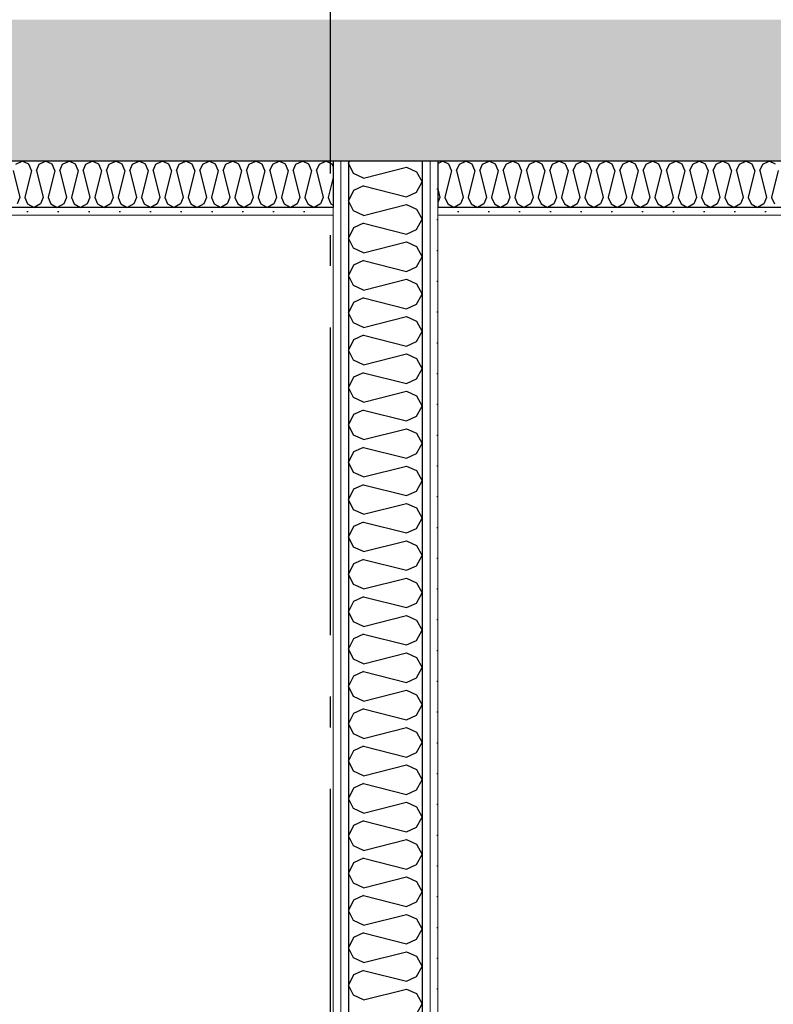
# Model space of a CAD drawing. Header units: millimetres. Extents: x -8544 to 51179, y -2070 to 23603.
# Tile 22 of 174: x -2888 to -1662, y 5250 to 6850. Entities that reach past the tile are written whole.
import ezdxf
from ezdxf.enums import TextEntityAlignment as Align

# ---------------------------------------------------------------- set-up
doc = ezdxf.new("R2010")
doc.units = ezdxf.units.MM
doc.header["$LTSCALE"] = 0.5
doc.header["$MEASUREMENT"] = 0
doc.linetypes.add('Akselinje', pattern=[1500, 1000, -200, 100, -200])
doc.linetypes.add('PLINE', pattern=[0])
doc.layers.add('236- Innvendig kledning og overflate(Nye konstruksjoner)', color=7, linetype='Continuous', lineweight=0)
for name, color, linetype in [('242- Ikke-bærende innervegger (Skravur)(Nye konstruksjoner)', 7, 'Continuous'), ('242- Ikke-bærende innervegger(Nye konstruksjoner)', 7, 'Continuous'), ('251- Frittbærende dekker', 7, 'Continuous'), ('251- Frittbærende dekker (Skravur)', 7, 'Continuous'), ('256- Faste himlinger og overflatebehandling (Skravur)(Nye konstruksjoner)', 7, 'Continuous'), ('256- Faste himlinger og overflatebehandling(Nye konstruksjoner)', 7, 'Continuous'), ('82-- Modullinjer', 7, 'Continuous'), ('832- Tekst bygning(Nye konstruksjoner)', 7, 'Continuous')]:
    doc.layers.add(name, color=color, linetype=linetype)
doc.styles.add('GENERATED_STYLE_1', font='arial.ttf')
doc.styles.add('GENERATED_STYLE_3', font='arial.ttf')
pattern_1 = [(270, (0, 0), (86.6025, 0), [0, -50]), (270, (43.3, -25), (86.6025, 0), [0, -50])]
pattern_2 = [(0, (0, 0), (0, 86.6025), [0, -50]), (0, (25, 43.3), (0, 86.6025), [0, -50])]

# ---------------------------------------------------------------- blocks, each defined once
blk = doc.blocks.new('*X3')
at = {"layer": '242- Ikke-bærende innervegger (Skravur)(Nye konstruksjoner)', "linetype": 'PLINE'}
for p, q in [((-2351.5, 6620), (-2353.1, 6616.6)), ((-2345.2, 6600.1), (-2353.1, 6616.6)), ((-2329, 6592.7), (-2258.6, 6610.3)), ((-2258.6, 6610.3), (-2242.3, 6602.9)), ((-2329, 6592.7), (-2345.2, 6600.1)), ((-2242.3, 6602.9), (-2233.1, 6586.3)), ((-2329, 6579.9), (-2345.2, 6572.5)), ((-2329, 6579.9), (-2258.6, 6562.3)), ((-2242.3, 6569.7), (-2233.1, 6586.3)), ((-2345.2, 6572.5), (-2353.1, 6555.9)), ((-2258.6, 6562.3), (-2242.3, 6569.7)), ((-2345.2, 6539.4), (-2353.1, 6555.9)), ((-2329, 6532), (-2258.6, 6549.6)), ((-2258.6, 6549.6), (-2242.3, 6542.2)), ((-2329, 6532), (-2345.2, 6539.4)), ((-2242.3, 6542.2), (-2233.1, 6525.6)), ((-2329, 6519.2), (-2345.2, 6511.8)), ((-2329, 6519.2), (-2258.6, 6501.6)), ((-2242.3, 6509), (-2233.1, 6525.6)), ((-2345.2, 6511.8), (-2353.1, 6495.2)), ((-2258.6, 6501.6), (-2242.3, 6509)), ((-2345.2, 6478.7), (-2353.1, 6495.2)), ((-2329, 6471.3), (-2258.6, 6488.9)), ((-2258.6, 6488.9), (-2242.3, 6481.5)), ((-2242.3, 6481.5), (-2233.1, 6464.9)), ((-2329, 6471.3), (-2345.2, 6478.7)), ((-2242.3, 6448.3), (-2233.1, 6464.9)), ((-2345.2, 6451.1), (-2353.1, 6434.5)), ((-2329, 6458.5), (-2345.2, 6451.1)), ((-2329, 6458.5), (-2258.6, 6440.9)), ((-2258.6, 6440.9), (-2242.3, 6448.3)), ((-2345.2, 6418), (-2353.1, 6434.5)), ((-2329, 6410.6), (-2345.2, 6418)), ((-2329, 6410.6), (-2258.6, 6428.2)), ((-2258.6, 6428.2), (-2242.3, 6420.8)), ((-2242.3, 6420.8), (-2233.1, 6404.2)), ((-2242.3, 6387.6), (-2233.1, 6404.2)), ((-2345.2, 6390.4), (-2353.1, 6373.8)), ((-2329, 6397.8), (-2345.2, 6390.4)), ((-2329, 6397.8), (-2258.6, 6380.2)), ((-2258.6, 6380.2), (-2242.3, 6387.6)), ((-2345.2, 6357.3), (-2353.1, 6373.8)), ((-2329, 6349.9), (-2345.2, 6357.3)), ((-2329, 6349.9), (-2258.6, 6367.5)), ((-2258.6, 6367.5), (-2242.3, 6360.1)), ((-2242.3, 6360.1), (-2233.1, 6343.5)), ((-2329, 6337.1), (-2345.2, 6329.7)), ((-2329, 6337.1), (-2258.6, 6319.5)), ((-2242.3, 6326.9), (-2233.1, 6343.5)), ((-2345.2, 6329.7), (-2353.1, 6313.1)), ((-2258.6, 6319.5), (-2242.3, 6326.9)), ((-2345.2, 6296.6), (-2353.1, 6313.1)), ((-2329, 6289.2), (-2258.6, 6306.8)), ((-2258.6, 6306.8), (-2242.3, 6299.4)), ((-2329, 6289.2), (-2345.2, 6296.6)), ((-2242.3, 6299.4), (-2233.1, 6282.8)), ((-2329, 6276.4), (-2345.2, 6269)), ((-2329, 6276.4), (-2258.6, 6258.8)), ((-2242.3, 6266.2), (-2233.1, 6282.8)), ((-2345.2, 6269), (-2353.1, 6252.4)), ((-2258.6, 6258.8), (-2242.3, 6266.2)), ((-2345.2, 6235.9), (-2353.1, 6252.4)), ((-2329, 6228.5), (-2258.6, 6246.1)), ((-2258.6, 6246.1), (-2242.3, 6238.7)), ((-2329, 6228.5), (-2345.2, 6235.9)), ((-2242.3, 6238.7), (-2233.1, 6222.1)), ((-2345.2, 6208.3), (-2353.1, 6191.7)), ((-2329, 6215.7), (-2345.2, 6208.3)), ((-2329, 6215.7), (-2258.6, 6198.1)), ((-2242.3, 6205.5), (-2233.1, 6222.1)), ((-2258.6, 6198.1), (-2242.3, 6205.5)), ((-2345.2, 6175.1), (-2353.1, 6191.7)), ((-2329, 6167.7), (-2258.6, 6185.3)), ((-2258.6, 6185.3), (-2242.3, 6178)), ((-2242.3, 6178), (-2233.1, 6161.4)), ((-2329, 6167.7), (-2345.2, 6175.1)), ((-2242.3, 6144.8), (-2233.1, 6161.4)), ((-2345.2, 6147.6), (-2353.1, 6131)), ((-2329, 6155), (-2345.2, 6147.6)), ((-2329, 6155), (-2258.6, 6137.4)), ((-2258.6, 6137.4), (-2242.3, 6144.8)), ((-2345.2, 6114.4), (-2353.1, 6131)), ((-2329, 6107), (-2345.2, 6114.4)), ((-2329, 6107), (-2258.6, 6124.6)), ((-2258.6, 6124.6), (-2242.3, 6117.2)), ((-2242.3, 6117.2), (-2233.1, 6100.7)), ((-2242.3, 6084.1), (-2233.1, 6100.7)), ((-2345.2, 6086.9), (-2353.1, 6070.3)), ((-2329, 6094.3), (-2345.2, 6086.9)), ((-2329, 6094.3), (-2258.6, 6076.7)), ((-2258.6, 6076.7), (-2242.3, 6084.1)), ((-2345.2, 6053.7), (-2353.1, 6070.3)), ((-2329, 6046.3), (-2345.2, 6053.7)), ((-2329, 6046.3), (-2258.6, 6063.9)), ((-2258.6, 6063.9), (-2242.3, 6056.5)), ((-2242.3, 6056.5), (-2233.1, 6040)), ((-2329, 6033.6), (-2345.2, 6026.2)), ((-2329, 6033.6), (-2258.6, 6016)), ((-2242.3, 6023.4), (-2233.1, 6040)), ((-2345.2, 6026.2), (-2353.1, 6009.6)), ((-2258.6, 6016), (-2242.3, 6023.4)), ((-2345.2, 5993), (-2353.1, 6009.6)), ((-2329, 5985.6), (-2258.6, 6003.2)), ((-2258.6, 6003.2), (-2242.3, 5995.8)), ((-2329, 5985.6), (-2345.2, 5993)), ((-2242.3, 5995.8), (-2233.1, 5979.3)), ((-2329, 5972.9), (-2345.2, 5965.5)), ((-2329, 5972.9), (-2258.6, 5955.3)), ((-2242.3, 5962.7), (-2233.1, 5979.3)), ((-2345.2, 5965.5), (-2353.1, 5948.9)), ((-2258.6, 5955.3), (-2242.3, 5962.7)), ((-2345.2, 5932.3), (-2353.1, 5948.9)), ((-2329, 5924.9), (-2258.6, 5942.5)), ((-2258.6, 5942.5), (-2242.3, 5935.1)), ((-2329, 5924.9), (-2345.2, 5932.3)), ((-2242.3, 5935.1), (-2233.1, 5918.6)), ((-2345.2, 5904.8), (-2353.1, 5888.2)), ((-2329, 5912.2), (-2345.2, 5904.8)), ((-2329, 5912.2), (-2258.6, 5894.6)), ((-2242.3, 5902), (-2233.1, 5918.6)), ((-2345.2, 5871.6), (-2353.1, 5888.2)), ((-2258.6, 5894.6), (-2242.3, 5902)), ((-2329, 5864.2), (-2258.6, 5881.8)), ((-2258.6, 5881.8), (-2242.3, 5874.4)), ((-2242.3, 5874.4), (-2233.1, 5857.9)), ((-2329, 5864.2), (-2345.2, 5871.6)), ((-2242.3, 5841.3), (-2233.1, 5857.9)), ((-2345.2, 5844.1), (-2353.1, 5827.5)), ((-2329, 5851.5), (-2345.2, 5844.1)), ((-2329, 5851.5), (-2258.6, 5833.9)), ((-2258.6, 5833.9), (-2242.3, 5841.3)), ((-2345.2, 5810.9), (-2353.1, 5827.5)), ((-2329, 5803.5), (-2345.2, 5810.9)), ((-2329, 5803.5), (-2258.6, 5821.1)), ((-2258.6, 5821.1), (-2242.3, 5813.7)), ((-2242.3, 5813.7), (-2233.1, 5797.2)), ((-2242.3, 5780.6), (-2233.1, 5797.2)), ((-2345.2, 5783.4), (-2353.1, 5766.8)), ((-2329, 5790.8), (-2345.2, 5783.4)), ((-2329, 5790.8), (-2258.6, 5773.2)), ((-2258.6, 5773.2), (-2242.3, 5780.6)), ((-2345.2, 5750.2), (-2353.1, 5766.8)), ((-2329, 5742.8), (-2258.6, 5760.4)), ((-2258.6, 5760.4), (-2242.3, 5753)), ((-2329, 5742.8), (-2345.2, 5750.2)), ((-2242.3, 5753), (-2233.1, 5736.5)), ((-2329, 5730.1), (-2345.2, 5722.7)), ((-2329, 5730.1), (-2258.6, 5712.5)), ((-2242.3, 5719.9), (-2233.1, 5736.5)), ((-2345.2, 5722.7), (-2353.1, 5706.1)), ((-2258.6, 5712.5), (-2242.3, 5719.9)), ((-2345.2, 5689.5), (-2353.1, 5706.1)), ((-2329, 5682.1), (-2258.6, 5699.7)), ((-2258.6, 5699.7), (-2242.3, 5692.3)), ((-2329, 5682.1), (-2345.2, 5689.5)), ((-2242.3, 5692.3), (-2233.1, 5675.7)), ((-2329, 5669.4), (-2345.2, 5662)), ((-2329, 5669.4), (-2258.6, 5651.8)), ((-2242.3, 5659.2), (-2233.1, 5675.7)), ((-2345.2, 5662), (-2353.1, 5645.4)), ((-2258.6, 5651.8), (-2242.3, 5659.2)), ((-2345.2, 5628.8), (-2353.1, 5645.4)), ((-2329, 5621.4), (-2258.6, 5639)), ((-2258.6, 5639), (-2242.3, 5631.6)), ((-2329, 5621.4), (-2345.2, 5628.8)), ((-2242.3, 5631.6), (-2233.1, 5615)), ((-2345.2, 5601.3), (-2353.1, 5584.7)), ((-2329, 5608.7), (-2345.2, 5601.3)), ((-2329, 5608.7), (-2258.6, 5591.1)), ((-2242.3, 5598.5), (-2233.1, 5615)), ((-2345.2, 5568.1), (-2353.1, 5584.7)), ((-2258.6, 5591.1), (-2242.3, 5598.5)), ((-2329, 5560.7), (-2345.2, 5568.1)), ((-2329, 5560.7), (-2258.6, 5578.3)), ((-2258.6, 5578.3), (-2242.3, 5570.9)), ((-2242.3, 5570.9), (-2233.1, 5554.3)), ((-2242.3, 5537.8), (-2233.1, 5554.3)), ((-2345.2, 5540.6), (-2353.1, 5524)), ((-2329, 5548), (-2345.2, 5540.6)), ((-2329, 5548), (-2258.6, 5530.4)), ((-2258.6, 5530.4), (-2242.3, 5537.8)), ((-2345.2, 5507.4), (-2353.1, 5524)), ((-2329, 5500), (-2345.2, 5507.4)), ((-2329, 5500), (-2258.6, 5517.6)), ((-2258.6, 5517.6), (-2242.3, 5510.2)), ((-2242.3, 5510.2), (-2233.1, 5493.6)), ((-2242.3, 5477.1), (-2233.1, 5493.6)), ((-2345.2, 5479.9), (-2353.1, 5463.3)), ((-2329, 5487.3), (-2345.2, 5479.9)), ((-2329, 5487.3), (-2258.6, 5469.7)), ((-2258.6, 5469.7), (-2242.3, 5477.1)), ((-2345.2, 5446.7), (-2353.1, 5463.3)), ((-2329, 5439.3), (-2258.6, 5456.9)), ((-2258.6, 5456.9), (-2242.3, 5449.5)), ((-2329, 5439.3), (-2345.2, 5446.7)), ((-2242.3, 5449.5), (-2233.1, 5432.9)), ((-2329, 5426.6), (-2345.2, 5419.2)), ((-2329, 5426.6), (-2258.6, 5409)), ((-2242.3, 5416.4), (-2233.1, 5432.9)), ((-2345.2, 5419.2), (-2353.1, 5402.6)), ((-2258.6, 5409), (-2242.3, 5416.4)), ((-2345.2, 5386), (-2353.1, 5402.6)), ((-2329, 5378.6), (-2258.6, 5396.2)), ((-2258.6, 5396.2), (-2242.3, 5388.8)), ((-2329, 5378.6), (-2345.2, 5386)), ((-2242.3, 5388.8), (-2233.1, 5372.2)), ((-2329, 5365.9), (-2345.2, 5358.5)), ((-2329, 5365.9), (-2258.6, 5348.3)), ((-2242.3, 5355.7), (-2233.1, 5372.2)), ((-2345.2, 5358.5), (-2353.1, 5341.9)), ((-2258.6, 5348.3), (-2242.3, 5355.7)), ((-2345.2, 5325.3), (-2353.1, 5341.9)), ((-2329, 5317.9), (-2258.6, 5335.5)), ((-2258.6, 5335.5), (-2242.3, 5328.1)), ((-2242.3, 5328.1), (-2233.1, 5311.5)), ((-2329, 5317.9), (-2345.2, 5325.3)), ((-2345.2, 5297.8), (-2353.1, 5281.2)), ((-2329, 5305.2), (-2345.2, 5297.8)), ((-2329, 5305.2), (-2258.6, 5287.6)), ((-2242.3, 5295), (-2233.1, 5311.5)), ((-2345.2, 5264.6), (-2353.1, 5281.2)), ((-2258.6, 5287.6), (-2242.3, 5295)), ((-2329, 5257.2), (-2345.2, 5264.6)), ((-2329, 5257.2), (-2258.6, 5274.8)), ((-2258.6, 5274.8), (-2242.3, 5267.4)), ((-2242.3, 5267.4), (-2233.1, 5250.8)), ((-2242.3, 5234.2), (-2233.1, 5250.8))]:
    blk.add_line(p, q, dxfattribs=at)
blk = doc.blocks.new('*X71')
at = {"layer": '256- Faste himlinger og overflatebehandling (Skravur)(Nye konstruksjoner)', "linetype": 'PLINE'}
for p, q in [((-2893.8, 6615.1), (-2883.4, 6620)), ((-2873, 6615.1), (-2883.4, 6620)), ((-2868.4, 6604.9), (-2873, 6615.1)), ((-2860.4, 6604.9), (-2855.8, 6615.1)), ((-2855.8, 6615.1), (-2845.5, 6620)), ((-2835.1, 6615.1), (-2845.5, 6620)), ((-2830.5, 6604.9), (-2835.1, 6615.1)), ((-2822.5, 6604.9), (-2817.9, 6615.1)), ((-2817.9, 6615.1), (-2807.5, 6620)), ((-2797.2, 6615.1), (-2807.5, 6620)), ((-2792.5, 6604.9), (-2797.2, 6615.1)), ((-2784.6, 6604.9), (-2779.9, 6615.1)), ((-2779.9, 6615.1), (-2769.6, 6620)), ((-2759.2, 6615.1), (-2769.6, 6620)), ((-2754.6, 6604.9), (-2759.2, 6615.1)), ((-2746.6, 6604.9), (-2742, 6615.1)), ((-2742, 6615.1), (-2731.6, 6620)), ((-2721.3, 6615.1), (-2731.6, 6620)), ((-2716.7, 6604.9), (-2721.3, 6615.1)), ((-2708.7, 6604.9), (-2704.1, 6615.1)), ((-2704.1, 6615.1), (-2693.7, 6620)), ((-2683.3, 6615.1), (-2693.7, 6620)), ((-2678.7, 6604.9), (-2683.3, 6615.1)), ((-2670.7, 6604.9), (-2666.1, 6615.1)), ((-2666.1, 6615.1), (-2655.8, 6620)), ((-2645.4, 6615.1), (-2655.8, 6620)), ((-2640.8, 6604.9), (-2645.4, 6615.1)), ((-2632.8, 6604.9), (-2628.2, 6615.1)), ((-2628.2, 6615.1), (-2617.8, 6620)), ((-2607.5, 6615.1), (-2617.8, 6620)), ((-2602.8, 6604.9), (-2607.5, 6615.1)), ((-2594.9, 6604.9), (-2590.2, 6615.1)), ((-2590.2, 6615.1), (-2579.9, 6620)), ((-2569.5, 6615.1), (-2579.9, 6620)), ((-2564.9, 6604.9), (-2569.5, 6615.1)), ((-2556.9, 6604.9), (-2552.3, 6615.1)), ((-2552.3, 6615.1), (-2541.9, 6620)), ((-2531.6, 6615.1), (-2541.9, 6620)), ((-2527, 6604.9), (-2531.6, 6615.1)), ((-2519, 6604.9), (-2514.4, 6615.1)), ((-2514.4, 6615.1), (-2504, 6620)), ((-2493.6, 6615.1), (-2504, 6620)), ((-2489, 6604.9), (-2493.6, 6615.1)), ((-2481.1, 6604.9), (-2476.4, 6615.1)), ((-2476.4, 6615.1), (-2466.1, 6620)), ((-2455.7, 6615.1), (-2466.1, 6620)), ((-2451.1, 6604.9), (-2455.7, 6615.1)), ((-2443.1, 6604.9), (-2438.5, 6615.1)), ((-2438.5, 6615.1), (-2428.1, 6620)), ((-2417.8, 6615.1), (-2428.1, 6620)), ((-2413.1, 6604.9), (-2417.8, 6615.1)), ((-2405.2, 6604.9), (-2400.5, 6615.1)), ((-2400.5, 6615.1), (-2390.2, 6620)), ((-2379.8, 6615.1), (-2390.2, 6620)), ((-2378.1, 6611.2), (-2379.8, 6615.1)), ((-2898.4, 6604.9), (-2887.4, 6560.9)), ((-2868.4, 6604.9), (-2879.4, 6560.9)), ((-2860.4, 6604.9), (-2849.4, 6560.9)), ((-2830.5, 6604.9), (-2841.5, 6560.9)), ((-2822.5, 6604.9), (-2811.5, 6560.9)), ((-2792.5, 6604.9), (-2803.5, 6560.9)), ((-2784.6, 6604.9), (-2773.6, 6560.9)), ((-2754.6, 6604.9), (-2765.6, 6560.9)), ((-2746.6, 6604.9), (-2735.6, 6560.9)), ((-2716.7, 6604.9), (-2727.7, 6560.9)), ((-2708.7, 6604.9), (-2697.7, 6560.9)), ((-2678.7, 6604.9), (-2689.7, 6560.9)), ((-2670.7, 6604.9), (-2659.7, 6560.9)), ((-2640.8, 6604.9), (-2651.8, 6560.9)), ((-2632.8, 6604.9), (-2621.8, 6560.9)), ((-2602.8, 6604.9), (-2613.8, 6560.9)), ((-2594.9, 6604.9), (-2583.9, 6560.9)), ((-2564.9, 6604.9), (-2575.9, 6560.9)), ((-2556.9, 6604.9), (-2545.9, 6560.9)), ((-2527, 6604.9), (-2538, 6560.9)), ((-2519, 6604.9), (-2508, 6560.9)), ((-2489, 6604.9), (-2500, 6560.9)), ((-2481.1, 6604.9), (-2470.1, 6560.9)), ((-2451.1, 6604.9), (-2462.1, 6560.9)), ((-2443.1, 6604.9), (-2432.1, 6560.9)), ((-2413.1, 6604.9), (-2424.1, 6560.9)), ((-2405.2, 6604.9), (-2394.2, 6560.9)), ((-2378.1, 6593.5), (-2386.2, 6560.9)), ((-2887.4, 6560.9), (-2892, 6550.8)), ((-2879.4, 6560.9), (-2874.8, 6550.8)), ((-2849.4, 6560.9), (-2854.1, 6550.8)), ((-2841.5, 6560.9), (-2836.9, 6550.8)), ((-2811.5, 6560.9), (-2816.1, 6550.8)), ((-2803.5, 6560.9), (-2798.9, 6550.8)), ((-2773.6, 6560.9), (-2778.2, 6550.8)), ((-2765.6, 6560.9), (-2761, 6550.8)), ((-2735.6, 6560.9), (-2740.3, 6550.8)), ((-2727.7, 6560.9), (-2723, 6550.8)), ((-2697.7, 6560.9), (-2702.3, 6550.8)), ((-2689.7, 6560.9), (-2685.1, 6550.8)), ((-2659.7, 6560.9), (-2664.4, 6550.8)), ((-2651.8, 6560.9), (-2647.2, 6550.8)), ((-2621.8, 6560.9), (-2626.4, 6550.8)), ((-2613.8, 6560.9), (-2609.2, 6550.8)), ((-2583.9, 6560.9), (-2588.5, 6550.8)), ((-2575.9, 6560.9), (-2571.3, 6550.8)), ((-2545.9, 6560.9), (-2550.6, 6550.8)), ((-2538, 6560.9), (-2533.3, 6550.8)), ((-2508, 6560.9), (-2512.6, 6550.8)), ((-2500, 6560.9), (-2495.4, 6550.8)), ((-2470.1, 6560.9), (-2474.7, 6550.8)), ((-2462.1, 6560.9), (-2457.5, 6550.8)), ((-2432.1, 6560.9), (-2436.7, 6550.8)), ((-2424.1, 6560.9), (-2419.5, 6550.8)), ((-2394.2, 6560.9), (-2398.8, 6550.8)), ((-2386.2, 6560.9), (-2381.6, 6550.8)), ((-2874.8, 6550.8), (-2864.4, 6545)), ((-2854.1, 6550.8), (-2864.4, 6545)), ((-2836.9, 6550.8), (-2826.5, 6545)), ((-2816.1, 6550.8), (-2826.5, 6545)), ((-2798.9, 6550.8), (-2788.6, 6545)), ((-2778.2, 6550.8), (-2788.6, 6545)), ((-2761, 6550.8), (-2750.6, 6545)), ((-2740.3, 6550.8), (-2750.6, 6545)), ((-2723, 6550.8), (-2712.7, 6545)), ((-2702.3, 6550.8), (-2712.7, 6545)), ((-2685.1, 6550.8), (-2674.7, 6545)), ((-2664.4, 6550.8), (-2674.7, 6545)), ((-2647.2, 6550.8), (-2636.8, 6545)), ((-2626.4, 6550.8), (-2636.8, 6545)), ((-2609.2, 6550.8), (-2598.9, 6545)), ((-2588.5, 6550.8), (-2598.9, 6545)), ((-2571.3, 6550.8), (-2560.9, 6545)), ((-2550.6, 6550.8), (-2560.9, 6545)), ((-2533.3, 6550.8), (-2523, 6545)), ((-2512.6, 6550.8), (-2523, 6545)), ((-2495.4, 6550.8), (-2485, 6545)), ((-2474.7, 6550.8), (-2485, 6545)), ((-2457.5, 6550.8), (-2447.1, 6545)), ((-2436.7, 6550.8), (-2447.1, 6545)), ((-2419.5, 6550.8), (-2409.2, 6545)), ((-2398.8, 6550.8), (-2409.2, 6545)), ((-2381.6, 6550.8), (-2378.1, 6548.8))]:
    blk.add_line(p, q, dxfattribs=at)
blk = doc.blocks.new('*X105')
at = {"layer": '256- Faste himlinger og overflatebehandling (Skravur)(Nye konstruksjoner)', "linetype": 'PLINE'}
for p, q in [((-2208.1, 6616.4), (-2200.5, 6620)), ((-2190.1, 6615.1), (-2200.5, 6620)), ((-2185.5, 6604.9), (-2190.1, 6615.1)), ((-2177.5, 6604.9), (-2172.9, 6615.1)), ((-2172.9, 6615.1), (-2162.6, 6620)), ((-2152.2, 6615.1), (-2162.6, 6620)), ((-2147.6, 6604.9), (-2152.2, 6615.1)), ((-2139.6, 6604.9), (-2135, 6615.1)), ((-2135, 6615.1), (-2124.6, 6620)), ((-2114.3, 6615.1), (-2124.6, 6620)), ((-2109.6, 6604.9), (-2114.3, 6615.1)), ((-2101.7, 6604.9), (-2097, 6615.1)), ((-2097, 6615.1), (-2086.7, 6620)), ((-2076.3, 6615.1), (-2086.7, 6620)), ((-2071.7, 6604.9), (-2076.3, 6615.1)), ((-2063.7, 6604.9), (-2059.1, 6615.1)), ((-2059.1, 6615.1), (-2048.7, 6620)), ((-2038.4, 6615.1), (-2048.7, 6620)), ((-2033.7, 6604.9), (-2038.4, 6615.1)), ((-2025.8, 6604.9), (-2021.2, 6615.1)), ((-2021.2, 6615.1), (-2010.8, 6620)), ((-2000.4, 6615.1), (-2010.8, 6620)), ((-1995.8, 6604.9), (-2000.4, 6615.1)), ((-1987.8, 6604.9), (-1983.2, 6615.1)), ((-1983.2, 6615.1), (-1972.9, 6620)), ((-1962.5, 6615.1), (-1972.9, 6620)), ((-1957.9, 6604.9), (-1962.5, 6615.1)), ((-1949.9, 6604.9), (-1945.3, 6615.1)), ((-1945.3, 6615.1), (-1934.9, 6620)), ((-1924.6, 6615.1), (-1934.9, 6620)), ((-1919.9, 6604.9), (-1924.6, 6615.1)), ((-1912, 6604.9), (-1907.3, 6615.1)), ((-1907.3, 6615.1), (-1897, 6620)), ((-1886.6, 6615.1), (-1897, 6620)), ((-1882, 6604.9), (-1886.6, 6615.1)), ((-1874, 6604.9), (-1869.4, 6615.1)), ((-1869.4, 6615.1), (-1859, 6620)), ((-1848.7, 6615.1), (-1859, 6620)), ((-1844.1, 6604.9), (-1848.7, 6615.1)), ((-1836.1, 6604.9), (-1831.5, 6615.1)), ((-1831.5, 6615.1), (-1821.1, 6620)), ((-1810.7, 6615.1), (-1821.1, 6620)), ((-1806.1, 6604.9), (-1810.7, 6615.1)), ((-1798.1, 6604.9), (-1793.5, 6615.1)), ((-1793.5, 6615.1), (-1783.2, 6620)), ((-1772.8, 6615.1), (-1783.2, 6620)), ((-1768.2, 6604.9), (-1772.8, 6615.1)), ((-1760.2, 6604.9), (-1755.6, 6615.1)), ((-1755.6, 6615.1), (-1745.2, 6620)), ((-1734.9, 6615.1), (-1745.2, 6620)), ((-1730.2, 6604.9), (-1734.9, 6615.1)), ((-1722.3, 6604.9), (-1717.6, 6615.1)), ((-1717.6, 6615.1), (-1707.3, 6620)), ((-1696.9, 6615.1), (-1707.3, 6620)), ((-1692.3, 6604.9), (-1696.9, 6615.1)), ((-1684.3, 6604.9), (-1679.7, 6615.1)), ((-1679.7, 6615.1), (-1669.3, 6620)), ((-1659, 6615.1), (-1669.3, 6620)), ((-2185.5, 6604.9), (-2196.5, 6560.9)), ((-2177.5, 6604.9), (-2166.5, 6560.9)), ((-2147.6, 6604.9), (-2158.6, 6560.9)), ((-2139.6, 6604.9), (-2128.6, 6560.9)), ((-2109.6, 6604.9), (-2120.6, 6560.9)), ((-2101.7, 6604.9), (-2090.7, 6560.9)), ((-2071.7, 6604.9), (-2082.7, 6560.9)), ((-2063.7, 6604.9), (-2052.7, 6560.9)), ((-2033.7, 6604.9), (-2044.7, 6560.9)), ((-2025.8, 6604.9), (-2014.8, 6560.9)), ((-1995.8, 6604.9), (-2006.8, 6560.9)), ((-1987.8, 6604.9), (-1976.8, 6560.9)), ((-1957.9, 6604.9), (-1968.9, 6560.9)), ((-1949.9, 6604.9), (-1938.9, 6560.9)), ((-1919.9, 6604.9), (-1930.9, 6560.9)), ((-1912, 6604.9), (-1901, 6560.9)), ((-1882, 6604.9), (-1893, 6560.9)), ((-1874, 6604.9), (-1863, 6560.9)), ((-1844.1, 6604.9), (-1855, 6560.9)), ((-1836.1, 6604.9), (-1825.1, 6560.9)), ((-1806.1, 6604.9), (-1817.1, 6560.9)), ((-1798.1, 6604.9), (-1787.1, 6560.9)), ((-1768.2, 6604.9), (-1779.2, 6560.9)), ((-1760.2, 6604.9), (-1749.2, 6560.9)), ((-1730.2, 6604.9), (-1741.2, 6560.9)), ((-1722.3, 6604.9), (-1711.3, 6560.9)), ((-1692.3, 6604.9), (-1703.3, 6560.9)), ((-1684.3, 6604.9), (-1673.3, 6560.9)), ((-1654.4, 6604.9), (-1665.4, 6560.9)), ((-2208.1, 6575.3), (-2204.5, 6560.9)), ((-2204.5, 6560.9), (-2208.1, 6553)), ((-2196.5, 6560.9), (-2191.9, 6550.8)), ((-2166.5, 6560.9), (-2171.2, 6550.8)), ((-2158.6, 6560.9), (-2153.9, 6550.8)), ((-2128.6, 6560.9), (-2133.2, 6550.8)), ((-2120.6, 6560.9), (-2116, 6550.8)), ((-2090.7, 6560.9), (-2095.3, 6550.8)), ((-2082.7, 6560.9), (-2078.1, 6550.8)), ((-2052.7, 6560.9), (-2057.3, 6550.8)), ((-2044.7, 6560.9), (-2040.1, 6550.8)), ((-2014.8, 6560.9), (-2019.4, 6550.8)), ((-2006.8, 6560.9), (-2002.2, 6550.8)), ((-1976.8, 6560.9), (-1981.5, 6550.8)), ((-1968.9, 6560.9), (-1964.2, 6550.8)), ((-1938.9, 6560.9), (-1943.5, 6550.8)), ((-1930.9, 6560.9), (-1926.3, 6550.8)), ((-1901, 6560.9), (-1905.6, 6550.8)), ((-1893, 6560.9), (-1888.4, 6550.8)), ((-1863, 6560.9), (-1867.6, 6550.8)), ((-1855, 6560.9), (-1850.4, 6550.8)), ((-1825.1, 6560.9), (-1829.7, 6550.8)), ((-1817.1, 6560.9), (-1812.5, 6550.8)), ((-1787.1, 6560.9), (-1791.8, 6550.8)), ((-1779.2, 6560.9), (-1774.5, 6550.8)), ((-1749.2, 6560.9), (-1753.8, 6550.8)), ((-1741.2, 6560.9), (-1736.6, 6550.8)), ((-1711.3, 6560.9), (-1715.9, 6550.8)), ((-1703.3, 6560.9), (-1698.7, 6550.8)), ((-1673.3, 6560.9), (-1677.9, 6550.8)), ((-1665.4, 6560.9), (-1660.7, 6550.8)), ((-2191.9, 6550.8), (-2181.5, 6545)), ((-2171.2, 6550.8), (-2181.5, 6545)), ((-2153.9, 6550.8), (-2143.6, 6545)), ((-2133.2, 6550.8), (-2143.6, 6545)), ((-2116, 6550.8), (-2105.6, 6545)), ((-2095.3, 6550.8), (-2105.6, 6545)), ((-2078.1, 6550.8), (-2067.7, 6545)), ((-2057.3, 6550.8), (-2067.7, 6545)), ((-2040.1, 6550.8), (-2029.8, 6545)), ((-2019.4, 6550.8), (-2029.8, 6545)), ((-2002.2, 6550.8), (-1991.8, 6545)), ((-1981.5, 6550.8), (-1991.8, 6545)), ((-1964.2, 6550.8), (-1953.9, 6545)), ((-1943.5, 6550.8), (-1953.9, 6545)), ((-1926.3, 6550.8), (-1915.9, 6545)), ((-1905.6, 6550.8), (-1915.9, 6545)), ((-1888.4, 6550.8), (-1878, 6545)), ((-1867.6, 6550.8), (-1878, 6545)), ((-1850.4, 6550.8), (-1840.1, 6545)), ((-1829.7, 6550.8), (-1840.1, 6545)), ((-1812.5, 6550.8), (-1802.1, 6545)), ((-1791.8, 6550.8), (-1802.1, 6545)), ((-1774.5, 6550.8), (-1764.2, 6545)), ((-1753.8, 6550.8), (-1764.2, 6545)), ((-1736.6, 6550.8), (-1726.2, 6545)), ((-1715.9, 6550.8), (-1726.2, 6545)), ((-1698.7, 6550.8), (-1688.3, 6545)), ((-1677.9, 6550.8), (-1688.3, 6545))]:
    blk.add_line(p, q, dxfattribs=at)
blk = doc.blocks.new('Standard grid marker[2]', base_point=(-2383.1, 12550))
at = {"layer": '82-- Modullinjer', "linetype": 'Akselinje'}
blk.add_line((-2383.1, 12350), (-2383.1, 1550), dxfattribs=at)
at = {"layer": '82-- Modullinjer', "style": 'GENERATED_STYLE_1'}
for tag, p in [('AC_MarkerText_1_0', (-2383.1, 12887.5)), ('AC_MarkerText_1_1', (-2383.1, 1187.5))]:
    blk.add_attdef(tag, text='', height=175, rotation=360, dxfattribs=at).set_placement(p, align=Align.TOP_CENTER)

msp = doc.modelspace()

# ---------------------------------------------------------------- hatches: boundary and pattern name
at = {"layer": '242- Ikke-bærende innervegger (Skravur)(Nye konstruksjoner)', "linetype": 'Continuous'}
h = msp.add_hatch(dxfattribs=at)
h.set_pattern_fill('Gips', color=256, style=0, pattern_type=2)
h.set_pattern_definition(pattern_1)
h.paths.add_polyline_path([(-2378.1, 3820), (-2365.6, 3820), (-2365.6, 6620), (-2378.1, 6620)])
h = msp.add_hatch(dxfattribs=at)
h.set_pattern_fill('Gips', color=256, style=0, pattern_type=2)
h.set_pattern_definition(pattern_1)
h.paths.add_polyline_path([(-2365.6, 6620), (-2365.6, 3820), (-2353.1, 3820), (-2353.1, 6620)])
h = msp.add_hatch(dxfattribs=at)
h.set_pattern_fill('Gips', color=256, style=0, pattern_type=2)
h.set_pattern_definition(pattern_1)
h.paths.add_polyline_path([(-2233.1, 6620), (-2233.1, 3820), (-2220.6, 3820), (-2220.6, 6620)])
h = msp.add_hatch(dxfattribs=at)
h.set_pattern_fill('Gips', color=256, style=0, pattern_type=2)
h.set_pattern_definition(pattern_1)
h.paths.add_polyline_path([(-2220.6, 3820), (-2208.1, 3820), (-2208.1, 6620), (-2220.6, 6620)])
at = {"layer": '251- Frittbærende dekker (Skravur)', "linetype": 'Continuous'}
h = msp.add_hatch(dxfattribs=at)
h.set_pattern_fill('Betong_strukturell', color=256, style=0, pattern_type=2)
h.set_pattern_definition([(0, (0, 0), (0, 311.769), [30, -150]), (0, (90, 155.9), (0, 311.769), [30, -150]), (60, (0, 0), (-270, 155.8846), [30, -150]), (60, (180, 0), (-270, 155.8846), [30, -150]), (120, (30, 0), (270, 155.8846), [30, -150]), (120, (210, 0), (270, 155.8846), [30, -150]), (0, (0, 30), (0, 60), [0, -60, 0, -90]), (45, (30, 30), (-42.4264, 42.4264), [0, -45, 0, -75])])
h.paths.add_polyline_path([(-4683.1, 6620), (12116.9, 6620), (12116.9, 6850), (-4683.1, 6850)])
at = {"layer": '256- Faste himlinger og overflatebehandling (Skravur)(Nye konstruksjoner)', "linetype": 'Continuous'}
h = msp.add_hatch(dxfattribs=at)
h.set_pattern_fill('Gips', color=256, style=0, pattern_type=2)
h.set_pattern_definition(pattern_2)
h.paths.add_polyline_path([(-4633.1, 6532.5), (-2378.1, 6532.5), (-2378.1, 6545), (-4633.1, 6545)])
h = msp.add_hatch(dxfattribs=at)
h.set_pattern_fill('Gips', color=256, style=0, pattern_type=2)
h.set_pattern_definition(pattern_2)
h.paths.add_polyline_path([(-2208.1, 6545), (-2208.1, 6532.5), (21.9, 6532.5), (21.9, 6545)])

# ---------------------------------------------------------------- linework, layer by layer
at = {"layer": '236- Innvendig kledning og overflate(Nye konstruksjoner)', "linetype": 'PLINE'}
for p, q in [((-2365.6, 6620), (-2365.6, 3820)), ((-2220.6, 6620), (-2220.6, 3820)), ((-2378.1, 6545), (-2378.1, 6532.5)), ((-2208.1, 6545), (-2208.1, 6532.5)), ((-2378.1, 6532.5), (-4620.6, 6532.5)), ((-2378.1, 6532.5), (-2378.1, 3820)), ((-2208.1, 6532.5), (-2208.1, 3820)), ((21.9, 6532.5), (-2208.1, 6532.5))]:
    msp.add_line(p, q, dxfattribs=at)
at = {"layer": '242- Ikke-bærende innervegger(Nye konstruksjoner)', "linetype": 'PLINE'}
for p, q in [((-2353.1, 6620), (-2353.1, 3820)), ((-2233.1, 6620), (-2233.1, 3820))]:
    msp.add_line(p, q, dxfattribs=at)
at = {"layer": '251- Frittbærende dekker', "linetype": 'PLINE', "flags": 128}
msp.add_lwpolyline([(11911.9, 6620), (191.9, 6620), (179.4, 6620), (166.9, 6620), (46.9, 6620), (34.4, 6620), (21.9, 6620), (-2208.1, 6620), (-2220.6, 6620), (-2233.1, 6620), (-2353.1, 6620), (-2365.6, 6620), (-2378.1, 6620), (-4633.1, 6620), (-4681.1, 6620), (-4683.1, 6620)], dxfattribs=at)
at = {"layer": '256- Faste himlinger og overflatebehandling(Nye konstruksjoner)', "linetype": 'PLINE'}
for p, q in [((-2378.1, 6620), (-2378.1, 6545)), ((-2208.1, 6620), (-2208.1, 6545)), ((-2378.1, 6545), (-4633.1, 6545)), ((21.9, 6545), (-2208.1, 6545))]:
    msp.add_line(p, q, dxfattribs=at)

# ---------------------------------------------------------------- block references
at = {"layer": '242- Ikke-bærende innervegger(Nye konstruksjoner)'}
msp.add_blockref('*X3', (0, 0), dxfattribs=at)
at = {"layer": '256- Faste himlinger og overflatebehandling(Nye konstruksjoner)'}
for name in ['*X71', '*X105']:
    msp.add_blockref(name, (0, 0), dxfattribs=at)
at = {"layer": '82-- Modullinjer', "linetype": 'PLINE'}
msp.add_blockref('Standard grid marker[2]', (-2383.1, 12550), dxfattribs=at)

# ---------------------------------------------------------------- texts
at = {"layer": '832- Tekst bygning(Nye konstruksjoner)', "linetype": 'Continuous', "insert": (-3755.4, 6183.7), "char_height": 100, "attachment_point": 7, "style": 'GENERATED_STYLE_3'}
msp.add_mtext('\\A1;{\\pql;\\fArial|b0|i0|c0|p0;\\W1.000000;Ny \\fArial|b0|i0|c0|p0;\\W1.000000;lydhimling}', dxfattribs=at)

doc.saveas('drawing.dxf')
